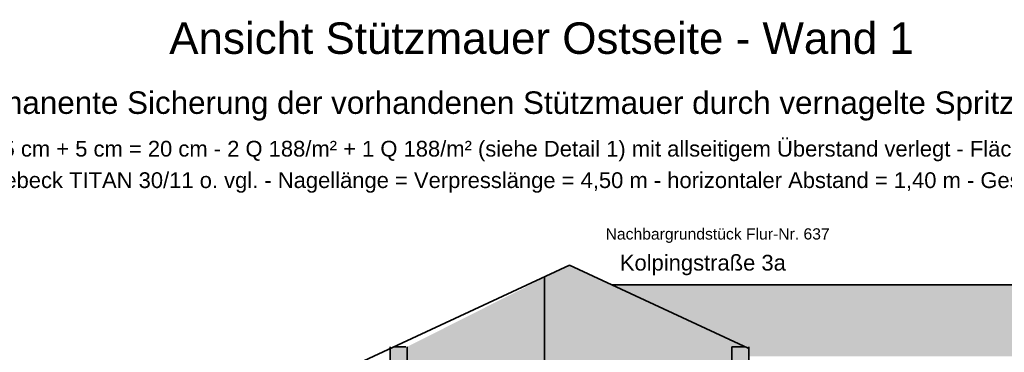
# Model space of a CAD drawing. Header units: metres. Extents: x 0 to 118, y 1 to 83.
# Tile 19 of 36: x 18 to 40, y 49 to 56. Entities that reach past the tile are written whole.
import ezdxf

# ---------------------------------------------------------------- set-up
doc = ezdxf.new("R2010")
doc.units = ezdxf.units.M
doc.linetypes.add('DURCHG', pattern=[0])
for name, color, linetype in [('Grundst_cksgrenze', 7, 'Continuous'), ('Nachbargeb_ude', 7, 'Continuous'), ('TEXTE', 7, 'Continuous')]:
    doc.layers.add(name, color=color, linetype=linetype)
doc.styles.add('Arial', font='arial.ttf')

msp = doc.modelspace()

# ---------------------------------------------------------------- hatches: boundary and pattern name
at = {"layer": 'Nachbargeb_ude'}
for points in [[(41.255, 48.695), (34.187, 48.695), (34.187, 42.355), (26.58, 42.355), (26.58, 48.905), (30.194, 50.725), (31.141, 50.285), (41.255, 50.285), (41.255, 48.695)], [(26.2, 40.965), (26.58, 40.965), (26.58, 48.905), (26.2, 48.905)]]:
    msp.add_hatch(color=9, dxfattribs=at).paths.add_polyline_path(points)

# ---------------------------------------------------------------- linework, layer by layer
at = {"layer": 'Nachbargeb_ude', "color": 7, "linetype": 'DURCHG', "lineweight": 35}
for p, q in [((30.194, 50.725), (25.2, 48.405)), ((34.174, 48.875), (30.194, 50.725)), ((29.639, 40.965), (29.639, 50.467)), ((41.255, 50.285), (31.141, 50.285)), ((26.2, 40.965), (26.2, 48.905)), ((26.276, 48.905), (26.549, 48.905)), ((26.58, 40.965), (26.58, 48.905)), ((33.807, 40.965), (33.807, 48.905)), ((34.111, 48.905), (33.807, 48.905)), ((34.187, 40.965), (34.187, 48.905))]:
    msp.add_line(p, q, dxfattribs=at)

# ---------------------------------------------------------------- texts
at = {"layer": 'Grundst_cksgrenze', "color": 7, "style": 'Arial'}
msp.add_text('Nachbargrundstück Flur-Nr. 637', height=0.25, dxfattribs=at).set_placement((30.999, 51.292))
at = {"layer": 'Nachbargeb_ude', "color": 7, "style": 'Arial'}
msp.add_text('Kolpingstraße 3a', height=0.35, dxfattribs=at).set_placement((31.316, 50.602))
at = {"layer": 'TEXTE', "color": 7, "style": 'Arial'}
for s, height, p in [('Ansicht Stützmauer Ostseite - Wand 1', 0.7, (21.286, 55.421)), ('Pos. B.10 Permanente Sicherung der vorhandenen Stützmauer durch vernagelte Spritzbetonwand', 0.5, (13.126, 54.086)), ('Spritzbetonschale: d = 15 cm + 5 cm = 20 cm - 2 Q 188/m² + 1 Q 188/m² (siehe Detail 1) mit allseitigem Überstand verlegt - Fläche Spritzbetonschale ca. 55 m²', 0.35, (12.317, 53.137)), ('65 Stück Nägel Typ Ischebeck TITAN 30/11 o. vgl. - Nagellänge = Verpresslänge = 4,50 m - horizontaler Abstand = 1,40 m - Gesamt-Verpresslänge ca. 297 lfm', 0.35, (12.317, 52.437))]:
    msp.add_text(s, height=height, dxfattribs=at).set_placement(p)

doc.saveas('drawing.dxf')
